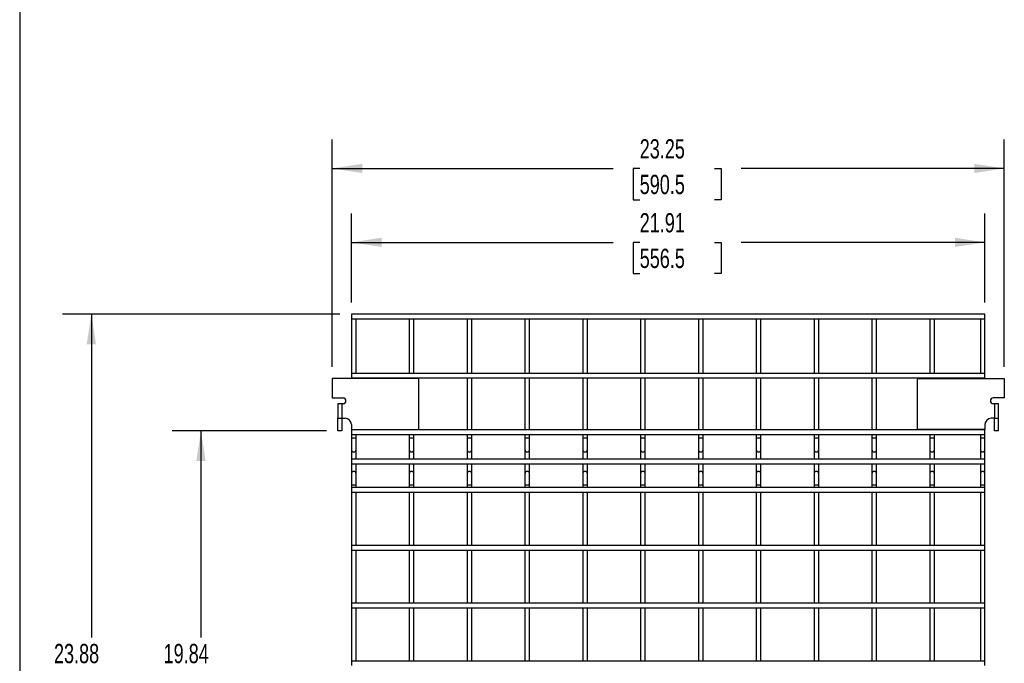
# Model space of a CAD drawing. Header units: inches. Extents: x 0.3 to 14.8, y 0.3 to 11.3.
# Tile 2 of 11: x 0.3 to 4.6, y 3 to 5.8. Entities that reach past the tile are written whole.
import ezdxf

# ---------------------------------------------------------------- set-up
doc = ezdxf.new("R2010")
doc.units = ezdxf.units.IN
doc.header["$MEASUREMENT"] = 0
doc.layers.add('DIMENSIONS', color=140, linetype='Continuous', lineweight=25)
doc.layers.add('TEXT', color=140, linetype='Continuous', lineweight=25)
doc.styles.add('SLDTEXTSTYLE0', font='TXT', dxfattribs={"width": 0.7})
doc.dimstyles.new('SLDDIMSTYLE4', dxfattribs={"dimtxt": 0.084961, "dimasz": 0.13, "dimexe": 0, "dimexo": 0.0625, "dimgap": 0.02124, "dimtad": 0, "dimtih": 1, "dimtoh": 1, "dimlfac": 8, "dimrnd": 1e-09, "dimzin": 12, "dimdsep": 46, "dimtxsty": 'SLDTEXTSTYLE0', "dimsah": 1, "dimcen": 0.09, "dimadec": 0, "dimazin": 3, "dimtfac": 1, "dimtofl": 0, "dimtmove": 0, "dimatfit": 3, "dimfxl": 0, "dimfrac": 2, "dimtolj": 1, "dimtzin": 12, "dimarcsym": 0})

# ---------------------------------------------------------------- blocks, each defined once
blk = doc.blocks.new('_D_4')
at = {"layer": 'DIMENSIONS'}
for p, q in [((1.7779, 4.5941), (1.7779, 4.9795)), ((4.5167, 4.5941), (4.5167, 4.9795)), ((1.7779, 4.8545), (2.909, 4.8545)), ((3.0241, 4.8545), (2.9956, 4.8545)), ((2.9956, 4.8545), (2.9956, 4.7195)), ((3.3472, 4.8545), (3.3758, 4.8545)), ((3.3758, 4.8545), (3.3758, 4.7195)), ((4.5167, 4.8545), (3.4624, 4.8545)), ((2.9956, 4.7195), (3.0241, 4.7195)), ((3.3758, 4.7195), (3.3472, 4.7195))]:
    blk.add_line(p, q, dxfattribs=at)
for points in [[(1.7779, 4.8545), (1.9079, 4.8345), (1.9079, 4.8745)], [(4.5167, 4.8545), (4.3867, 4.8745), (4.3867, 4.8345)]]:
    blk.add_solid(points, dxfattribs=at)
at = {"layer": 'DIMENSIONS', "char_height": 0.08333, "attachment_point": 1, "style": 'SLDTEXTSTYLE0'}
for s, insert in [('21.91', (3.0241, 4.9809)), ('556.5', (3.0241, 4.8269))]:
    blk.add_mtext(s, dxfattribs=dict(at, insert=insert))
blk = doc.blocks.new('_D_5')
at = {"layer": 'DIMENSIONS'}
for p, q in [((1.6943, 4.316), (1.6943, 5.2991)), ((4.6003, 4.316), (4.6003, 5.2991)), ((1.6943, 5.1741), (2.909, 5.1741)), ((3.0241, 5.1741), (2.9956, 5.1741)), ((2.9956, 5.1741), (2.9956, 5.039)), ((3.3472, 5.1741), (3.3758, 5.1741)), ((3.3758, 5.1741), (3.3758, 5.039)), ((4.6003, 5.1741), (3.4624, 5.1741)), ((2.9956, 5.039), (3.0241, 5.039)), ((3.3758, 5.039), (3.3472, 5.039))]:
    blk.add_line(p, q, dxfattribs=at)
for points in [[(1.6943, 5.1741), (1.8243, 5.1541), (1.8243, 5.1941)], [(4.6003, 5.1741), (4.4703, 5.1941), (4.4703, 5.1541)]]:
    blk.add_solid(points, dxfattribs=at)
at = {"layer": 'DIMENSIONS', "char_height": 0.08333, "attachment_point": 1, "style": 'SLDTEXTSTYLE0'}
for s, insert in [('23.25', (3.0241, 5.3005)), ('590.5', (3.0241, 5.1465))]:
    blk.add_mtext(s, dxfattribs=dict(at, insert=insert))
blk = doc.blocks.new('_D_7')
at = {"layer": 'DIMENSIONS'}
for p, q in [((1.6696, 4.0394), (1.0025, 4.0394)), ((1.1275, 4.0394), (1.1275, 3.1457)), ((0.9659, 2.9917), (0.9374, 2.9917)), ((0.9374, 2.9917), (0.9374, 2.8567)), ((1.2891, 2.9917), (1.3176, 2.9917)), ((1.3176, 2.9917), (1.3176, 2.8567)), ((0.9374, 2.8567), (0.9659, 2.8567)), ((1.3176, 2.8567), (1.2891, 2.8567)), ((1.1275, 1.5598), (1.1275, 2.8376)), ((1.7279, 1.5598), (1.0025, 1.5598))]:
    blk.add_line(p, q, dxfattribs=at)
for points in [[(1.1275, 4.0394), (1.1075, 3.9094), (1.1475, 3.9094)], [(1.1275, 1.5598), (1.1475, 1.6898), (1.1075, 1.6898)]]:
    blk.add_solid(points, dxfattribs=at)
at = {"layer": 'DIMENSIONS', "char_height": 0.08333, "attachment_point": 1, "style": 'SLDTEXTSTYLE0'}
for s, insert in [('19.84', (0.9659, 3.1181)), ('503.9', (0.9659, 2.9641))]:
    blk.add_mtext(s, dxfattribs=dict(at, insert=insert))
blk = doc.blocks.new('_D_8')
at = {"layer": 'DIMENSIONS'}
for p, q in [((1.7279, 4.5441), (0.5285, 4.5441)), ((0.6535, 4.5441), (0.6535, 3.1457)), ((0.492, 2.9917), (0.4634, 2.9917)), ((0.4634, 2.9917), (0.4634, 2.8567)), ((0.8151, 2.9917), (0.8436, 2.9917)), ((0.8436, 2.9917), (0.8436, 2.8567)), ((0.4634, 2.8567), (0.492, 2.8567)), ((0.8436, 2.8567), (0.8151, 2.8567)), ((0.6535, 1.5598), (0.6535, 2.8376)), ((1.7279, 1.5598), (0.5285, 1.5598))]:
    blk.add_line(p, q, dxfattribs=at)
for points in [[(0.6535, 4.5441), (0.6335, 4.4141), (0.6735, 4.4141)], [(0.6535, 1.5598), (0.6735, 1.6898), (0.6335, 1.6898)]]:
    blk.add_solid(points, dxfattribs=at)
at = {"layer": 'DIMENSIONS', "char_height": 0.08333, "attachment_point": 1, "style": 'SLDTEXTSTYLE0'}
for s, insert in [('23.88', (0.492, 3.1181)), ('606.4', (0.492, 2.9641))]:
    blk.add_mtext(s, dxfattribs=dict(at, insert=insert))

msp = doc.modelspace()

# ---------------------------------------------------------------- linework, layer by layer
for p, q in [((4.5167, 4.5441), (1.7779, 4.5441)), ((1.7779, 4.5441), (1.7779, 4.5241)), ((1.7779, 4.5241), (4.5167, 4.5241)), ((1.7779, 4.5241), (1.7779, 4.2879)), ((1.7979, 4.2879), (1.7979, 4.5241)), ((2.0279, 4.5241), (2.0279, 4.2879)), ((2.0479, 4.2879), (2.0479, 4.5241)), ((2.2779, 4.5241), (2.2779, 4.2879)), ((2.2979, 4.2879), (2.2979, 4.5241)), ((2.5279, 4.5241), (2.5279, 4.2879)), ((2.5479, 4.2879), (2.5479, 4.5241)), ((2.7779, 4.5241), (2.7779, 4.2879)), ((2.7979, 4.2879), (2.7979, 4.5241)), ((3.0279, 4.5241), (3.0279, 4.2879)), ((3.0479, 4.2879), (3.0479, 4.5241)), ((3.2779, 4.5241), (3.2779, 4.2879)), ((3.2979, 4.2879), (3.2979, 4.5241)), ((3.5279, 4.5241), (3.5279, 4.2879)), ((3.5479, 4.2879), (3.5479, 4.5241)), ((3.7779, 4.5241), (3.7779, 4.2879)), ((3.7979, 4.2879), (3.7979, 4.5241)), ((4.0279, 4.5241), (4.0279, 4.2879)), ((4.0479, 4.2879), (4.0479, 4.5241)), ((4.2779, 4.5241), (4.2779, 4.2879)), ((4.2979, 4.2879), (4.2979, 4.5241)), ((4.4967, 4.5241), (4.4967, 4.2879)), ((4.5167, 4.5241), (4.5167, 4.5441)), ((4.5167, 4.2879), (4.5167, 4.5241)), ((1.6943, 4.266), (1.6943, 4.1816)), ((2.0693, 4.266), (1.6943, 4.266)), ((4.5167, 4.2879), (1.7779, 4.2879)), ((1.7779, 4.2879), (1.7779, 4.2679)), ((1.7779, 4.2679), (1.7779, 4.266)), ((1.7779, 4.2679), (4.5167, 4.2679)), ((1.7979, 4.266), (1.7979, 4.2679)), ((2.0279, 4.2679), (2.0279, 4.266)), ((2.0479, 4.266), (2.0479, 4.2679)), ((2.0693, 4.0454), (2.0693, 4.266)), ((2.2779, 4.2679), (2.2779, 4.0441)), ((2.2979, 4.0441), (2.2979, 4.2679)), ((2.5279, 4.2679), (2.5279, 4.0441)), ((2.5479, 4.0441), (2.5479, 4.2679)), ((2.7779, 4.2679), (2.7779, 4.0441)), ((2.7979, 4.0441), (2.7979, 4.2679)), ((3.0279, 4.2679), (3.0279, 4.0441)), ((3.0479, 4.0441), (3.0479, 4.2679)), ((3.2779, 4.2679), (3.2779, 4.0441)), ((3.2979, 4.0441), (3.2979, 4.2679)), ((3.5279, 4.2679), (3.5279, 4.0441)), ((3.5479, 4.0441), (3.5479, 4.2679)), ((3.7779, 4.2679), (3.7779, 4.0441)), ((3.7979, 4.0441), (3.7979, 4.2679)), ((4.0279, 4.2679), (4.0279, 4.0441)), ((4.0479, 4.0441), (4.0479, 4.2679)), ((4.2253, 4.0454), (4.2253, 4.266)), ((4.2253, 4.266), (4.6003, 4.266)), ((4.2779, 4.2679), (4.2779, 4.266)), ((4.2979, 4.266), (4.2979, 4.2679)), ((4.4967, 4.2679), (4.4967, 4.266)), ((4.5167, 4.2679), (4.5167, 4.2879)), ((4.5167, 4.266), (4.5167, 4.2679)), ((4.6003, 4.266), (4.6003, 4.1816)), ((1.6943, 4.1816), (1.7417, 4.1816)), ((4.6003, 4.1816), (4.5528, 4.1816)), ((1.7196, 4.1566), (1.7196, 4.0941)), ((1.7363, 4.1566), (1.7196, 4.1566)), ((1.7363, 4.1566), (1.7363, 4.0941)), ((1.7417, 4.1566), (1.7363, 4.1566)), ((4.5583, 4.1566), (4.5528, 4.1566)), ((4.5583, 4.1566), (4.5583, 4.0941)), ((4.5751, 4.1566), (4.5583, 4.1566)), ((4.5751, 4.0941), (4.5751, 4.1566)), ((1.7196, 4.0941), (1.7363, 4.0941)), ((1.7196, 4.0394), (1.7196, 4.0941)), ((1.7363, 4.0941), (1.7507, 4.0941)), ((1.7363, 4.0941), (1.7363, 4.0394)), ((4.5583, 4.0941), (4.5439, 4.0941)), ((4.5583, 4.0941), (4.5751, 4.0941)), ((4.5583, 4.0394), (4.5583, 4.0941)), ((4.5751, 4.0394), (4.5751, 4.0941)), ((1.7779, 4.0669), (1.7779, 4.0454)), ((1.7779, 4.0454), (1.7779, 4.0441)), ((1.7779, 4.0454), (2.0693, 4.0454)), ((4.5167, 4.0441), (1.7779, 4.0441)), ((1.7779, 4.0441), (1.7779, 4.0241)), ((1.7979, 4.0441), (1.7979, 4.0454)), ((2.0279, 4.0454), (2.0279, 4.0441)), ((2.0479, 4.0441), (2.0479, 4.0454)), ((4.5167, 4.0454), (4.2253, 4.0454)), ((4.2779, 4.0454), (4.2779, 4.0441)), ((4.2979, 4.0441), (4.2979, 4.0454)), ((4.4967, 4.0454), (4.4967, 4.0441)), ((4.5167, 4.0669), (4.5167, 4.0454)), ((4.5167, 4.0441), (4.5167, 4.0454)), ((4.5167, 4.0241), (4.5167, 4.0441)), ((1.7363, 4.0394), (1.7196, 4.0394)), ((1.7779, 4.0241), (4.5167, 4.0241)), ((1.7779, 4.0241), (1.7779, 4.0075)), ((1.7779, 4.0075), (1.7779, 3.9582)), ((1.7879, 4.0075), (1.7779, 4.0075)), ((1.7979, 4.0075), (1.7879, 4.0075)), ((1.7979, 4.0075), (1.7979, 4.0241)), ((1.7979, 3.9582), (1.7979, 4.0075)), ((2.0279, 4.0241), (2.0279, 4.0075)), ((2.0279, 4.0075), (2.0279, 3.9582)), ((2.0379, 4.0075), (2.0279, 4.0075)), ((2.0479, 4.0075), (2.0379, 4.0075)), ((2.0479, 4.0075), (2.0479, 4.0241)), ((2.0479, 3.9582), (2.0479, 4.0075)), ((2.2779, 4.0241), (2.2779, 4.0075)), ((2.2779, 4.0075), (2.2779, 3.9582)), ((2.2879, 4.0075), (2.2779, 4.0075)), ((2.2979, 4.0075), (2.2879, 4.0075)), ((2.2979, 4.0075), (2.2979, 4.0241)), ((2.2979, 3.9582), (2.2979, 4.0075)), ((2.5279, 4.0241), (2.5279, 4.0075)), ((2.5279, 4.0075), (2.5279, 3.9582)), ((2.5379, 4.0075), (2.5279, 4.0075)), ((2.5479, 4.0075), (2.5379, 4.0075)), ((2.5479, 4.0075), (2.5479, 4.0241)), ((2.5479, 3.9582), (2.5479, 4.0075)), ((2.7779, 4.0241), (2.7779, 4.0075)), ((2.7779, 4.0075), (2.7779, 3.9582)), ((2.7879, 4.0075), (2.7779, 4.0075)), ((2.7979, 4.0075), (2.7879, 4.0075)), ((2.7979, 4.0075), (2.7979, 4.0241)), ((2.7979, 3.9582), (2.7979, 4.0075)), ((3.0279, 4.0241), (3.0279, 4.0075)), ((3.0279, 4.0075), (3.0279, 3.9582)), ((3.0379, 4.0075), (3.0279, 4.0075)), ((3.0479, 4.0075), (3.0379, 4.0075)), ((3.0479, 4.0075), (3.0479, 4.0241)), ((3.0479, 3.9582), (3.0479, 4.0075)), ((3.2779, 4.0241), (3.2779, 4.0075)), ((3.2779, 4.0075), (3.2779, 3.9582)), ((3.2879, 4.0075), (3.2779, 4.0075)), ((3.2979, 4.0075), (3.2879, 4.0075)), ((3.2979, 4.0075), (3.2979, 4.0241)), ((3.2979, 3.9582), (3.2979, 4.0075)), ((3.5279, 4.0241), (3.5279, 4.0075)), ((3.5279, 4.0075), (3.5279, 3.9582)), ((3.5379, 4.0075), (3.5279, 4.0075)), ((3.5479, 4.0075), (3.5379, 4.0075)), ((3.5479, 4.0075), (3.5479, 4.0241)), ((3.5479, 3.9582), (3.5479, 4.0075)), ((3.7779, 4.0241), (3.7779, 4.0075)), ((3.7779, 4.0075), (3.7779, 3.9582)), ((3.7879, 4.0075), (3.7779, 4.0075)), ((3.7979, 4.0075), (3.7879, 4.0075)), ((3.7979, 4.0075), (3.7979, 4.0241)), ((3.7979, 3.9582), (3.7979, 4.0075)), ((4.0279, 4.0241), (4.0279, 4.0075)), ((4.0279, 4.0075), (4.0279, 3.9582)), ((4.0379, 4.0075), (4.0279, 4.0075)), ((4.0479, 4.0075), (4.0379, 4.0075)), ((4.0479, 4.0075), (4.0479, 4.0241)), ((4.0479, 3.9582), (4.0479, 4.0075)), ((4.2779, 4.0241), (4.2779, 4.0075)), ((4.2779, 4.0075), (4.2779, 3.9582)), ((4.2879, 4.0075), (4.2779, 4.0075)), ((4.2979, 4.0075), (4.2879, 4.0075)), ((4.2979, 4.0075), (4.2979, 4.0241)), ((4.2979, 3.9582), (4.2979, 4.0075)), ((4.4967, 4.0241), (4.4967, 4.0075)), ((4.4967, 4.0075), (4.4967, 3.9582)), ((4.5067, 4.0075), (4.4967, 4.0075)), ((4.5167, 4.0075), (4.5067, 4.0075)), ((4.5167, 4.0075), (4.5167, 4.0241)), ((4.5167, 3.9582), (4.5167, 4.0075)), ((4.5751, 4.0394), (4.5583, 4.0394)), ((1.7779, 3.9582), (1.7779, 3.9164)), ((4.5167, 3.9164), (1.7779, 3.9164)), ((1.7779, 3.9164), (1.7779, 3.8964)), ((1.7979, 3.9164), (1.7979, 3.9582)), ((2.0279, 3.9582), (2.0279, 3.9164)), ((2.0479, 3.9164), (2.0479, 3.9582)), ((2.2779, 3.9582), (2.2779, 3.9164)), ((2.2979, 3.9164), (2.2979, 3.9582)), ((2.5279, 3.9582), (2.5279, 3.9164)), ((2.5479, 3.9164), (2.5479, 3.9582)), ((2.7779, 3.9582), (2.7779, 3.9164)), ((2.7979, 3.9164), (2.7979, 3.9582)), ((3.0279, 3.9582), (3.0279, 3.9164)), ((3.0479, 3.9164), (3.0479, 3.9582)), ((3.2779, 3.9582), (3.2779, 3.9164)), ((3.2979, 3.9164), (3.2979, 3.9582)), ((3.5279, 3.9582), (3.5279, 3.9164)), ((3.5479, 3.9164), (3.5479, 3.9582)), ((3.7779, 3.9582), (3.7779, 3.9164)), ((3.7979, 3.9164), (3.7979, 3.9582)), ((4.0279, 3.9582), (4.0279, 3.9164)), ((4.0479, 3.9164), (4.0479, 3.9582)), ((4.2779, 3.9582), (4.2779, 3.9164)), ((4.2979, 3.9164), (4.2979, 3.9582)), ((4.4967, 3.9582), (4.4967, 3.9164)), ((4.5167, 3.9164), (4.5167, 3.9582)), ((4.5167, 3.8964), (4.5167, 3.9164)), ((1.7779, 3.8964), (4.5167, 3.8964)), ((1.7779, 3.8964), (1.7779, 3.8537)), ((1.7979, 3.8537), (1.7979, 3.8964)), ((2.0279, 3.8964), (2.0279, 3.8537)), ((2.0479, 3.8537), (2.0479, 3.8964)), ((2.2779, 3.8964), (2.2779, 3.8537)), ((2.2979, 3.8537), (2.2979, 3.8964)), ((2.5279, 3.8964), (2.5279, 3.8537)), ((2.5479, 3.8537), (2.5479, 3.8964)), ((2.7779, 3.8964), (2.7779, 3.8537)), ((2.7979, 3.8537), (2.7979, 3.8964)), ((3.0279, 3.8964), (3.0279, 3.8537)), ((3.0479, 3.8537), (3.0479, 3.8964)), ((3.2779, 3.8964), (3.2779, 3.8537)), ((3.2979, 3.8537), (3.2979, 3.8964)), ((3.5279, 3.8964), (3.5279, 3.8537)), ((3.5479, 3.8537), (3.5479, 3.8964)), ((3.7779, 3.8964), (3.7779, 3.8537)), ((3.7979, 3.8537), (3.7979, 3.8964)), ((4.0279, 3.8964), (4.0279, 3.8537)), ((4.0479, 3.8537), (4.0479, 3.8964)), ((4.2779, 3.8964), (4.2779, 3.8537)), ((4.2979, 3.8537), (4.2979, 3.8964)), ((4.4967, 3.8964), (4.4967, 3.8537)), ((4.5167, 3.8537), (4.5167, 3.8964)), ((1.7779, 3.8537), (1.7779, 3.8044)), ((1.7979, 3.8044), (1.7979, 3.8537)), ((2.0279, 3.8537), (2.0279, 3.8044)), ((2.0479, 3.8044), (2.0479, 3.8537)), ((2.2779, 3.8537), (2.2779, 3.8044)), ((2.2979, 3.8044), (2.2979, 3.8537)), ((2.5279, 3.8537), (2.5279, 3.8044)), ((2.5479, 3.8044), (2.5479, 3.8537)), ((2.7779, 3.8537), (2.7779, 3.8044)), ((2.7979, 3.8044), (2.7979, 3.8537)), ((3.0279, 3.8537), (3.0279, 3.8044)), ((3.0479, 3.8044), (3.0479, 3.8537)), ((3.2779, 3.8537), (3.2779, 3.8044)), ((3.2979, 3.8044), (3.2979, 3.8537)), ((3.5279, 3.8537), (3.5279, 3.8044)), ((3.5479, 3.8044), (3.5479, 3.8537)), ((3.7779, 3.8537), (3.7779, 3.8044)), ((3.7979, 3.8044), (3.7979, 3.8537)), ((4.0279, 3.8537), (4.0279, 3.8044)), ((4.0479, 3.8044), (4.0479, 3.8537)), ((4.2779, 3.8537), (4.2779, 3.8044)), ((4.2979, 3.8044), (4.2979, 3.8537)), ((4.4967, 3.8537), (4.4967, 3.8044)), ((4.5167, 3.8044), (4.5167, 3.8537)), ((1.7779, 3.8044), (1.7779, 3.7941)), ((1.7979, 3.8044), (1.7779, 3.8044)), ((4.5167, 3.7941), (1.7779, 3.7941)), ((1.7779, 3.7941), (1.7779, 3.7741)), ((1.7979, 3.7941), (1.7979, 3.8044)), ((2.0279, 3.8044), (2.0279, 3.7941)), ((2.0479, 3.8044), (2.0279, 3.8044)), ((2.0479, 3.7941), (2.0479, 3.8044)), ((2.2779, 3.8044), (2.2779, 3.7941)), ((2.2979, 3.8044), (2.2779, 3.8044)), ((2.2979, 3.7941), (2.2979, 3.8044)), ((2.5279, 3.8044), (2.5279, 3.7941)), ((2.5479, 3.8044), (2.5279, 3.8044)), ((2.5479, 3.7941), (2.5479, 3.8044)), ((2.7779, 3.8044), (2.7779, 3.7941)), ((2.7979, 3.8044), (2.7779, 3.8044)), ((2.7979, 3.7941), (2.7979, 3.8044)), ((3.0279, 3.8044), (3.0279, 3.7941)), ((3.0479, 3.8044), (3.0279, 3.8044)), ((3.0479, 3.7941), (3.0479, 3.8044)), ((3.2779, 3.8044), (3.2779, 3.7941)), ((3.2979, 3.8044), (3.2779, 3.8044)), ((3.2979, 3.7941), (3.2979, 3.8044)), ((3.5279, 3.8044), (3.5279, 3.7941)), ((3.5479, 3.8044), (3.5279, 3.8044)), ((3.5479, 3.7941), (3.5479, 3.8044)), ((3.7779, 3.8044), (3.7779, 3.7941)), ((3.7979, 3.8044), (3.7779, 3.8044)), ((3.7979, 3.7941), (3.7979, 3.8044)), ((4.0279, 3.8044), (4.0279, 3.7941)), ((4.0479, 3.8044), (4.0279, 3.8044)), ((4.0479, 3.7941), (4.0479, 3.8044)), ((4.2779, 3.8044), (4.2779, 3.7941)), ((4.2979, 3.8044), (4.2779, 3.8044)), ((4.2979, 3.7941), (4.2979, 3.8044)), ((4.4967, 3.8044), (4.4967, 3.7941)), ((4.5167, 3.8044), (4.4967, 3.8044)), ((4.5167, 3.7941), (4.5167, 3.8044)), ((4.5167, 3.7741), (4.5167, 3.7941)), ((1.7779, 3.7741), (4.5167, 3.7741)), ((1.7779, 3.7741), (1.7779, 3.5441)), ((1.7979, 3.5441), (1.7979, 3.7741)), ((2.0279, 3.7741), (2.0279, 3.5441)), ((2.0479, 3.5441), (2.0479, 3.7741)), ((2.2779, 3.7741), (2.2779, 3.5441)), ((2.2979, 3.5441), (2.2979, 3.7741)), ((2.5279, 3.7741), (2.5279, 3.5441)), ((2.5479, 3.5441), (2.5479, 3.7741)), ((2.7779, 3.7741), (2.7779, 3.5441)), ((2.7979, 3.5441), (2.7979, 3.7741)), ((3.0279, 3.7741), (3.0279, 3.5441)), ((3.0479, 3.5441), (3.0479, 3.7741)), ((3.2779, 3.7741), (3.2779, 3.5441)), ((3.2979, 3.5441), (3.2979, 3.7741)), ((3.5279, 3.7741), (3.5279, 3.5441)), ((3.5479, 3.5441), (3.5479, 3.7741)), ((3.7779, 3.7741), (3.7779, 3.5441)), ((3.7979, 3.5441), (3.7979, 3.7741)), ((4.0279, 3.7741), (4.0279, 3.5441)), ((4.0479, 3.5441), (4.0479, 3.7741)), ((4.2779, 3.7741), (4.2779, 3.5441)), ((4.2979, 3.5441), (4.2979, 3.7741)), ((4.4967, 3.7741), (4.4967, 3.5441)), ((4.5167, 3.5441), (4.5167, 3.7741)), ((4.5167, 3.5441), (1.7779, 3.5441)), ((1.7779, 3.5441), (1.7779, 3.5241)), ((4.5167, 3.5241), (4.5167, 3.5441)), ((1.7779, 3.5241), (4.5167, 3.5241)), ((1.7779, 3.5241), (1.7779, 3.2941)), ((1.7979, 3.2941), (1.7979, 3.5241)), ((2.0279, 3.5241), (2.0279, 3.2941)), ((2.0479, 3.2941), (2.0479, 3.5241)), ((2.2779, 3.5241), (2.2779, 3.2941)), ((2.2979, 3.2941), (2.2979, 3.5241)), ((2.5279, 3.5241), (2.5279, 3.2941)), ((2.5479, 3.2941), (2.5479, 3.5241)), ((2.7779, 3.5241), (2.7779, 3.2941)), ((2.7979, 3.2941), (2.7979, 3.5241)), ((3.0279, 3.5241), (3.0279, 3.2941)), ((3.0479, 3.2941), (3.0479, 3.5241)), ((3.2779, 3.5241), (3.2779, 3.2941)), ((3.2979, 3.2941), (3.2979, 3.5241)), ((3.5279, 3.5241), (3.5279, 3.2941)), ((3.5479, 3.2941), (3.5479, 3.5241)), ((3.7779, 3.5241), (3.7779, 3.2941)), ((3.7979, 3.2941), (3.7979, 3.5241)), ((4.0279, 3.5241), (4.0279, 3.2941)), ((4.0479, 3.2941), (4.0479, 3.5241)), ((4.2779, 3.5241), (4.2779, 3.2941)), ((4.2979, 3.2941), (4.2979, 3.5241)), ((4.4967, 3.5241), (4.4967, 3.2941)), ((4.5167, 3.2941), (4.5167, 3.5241)), ((4.5167, 3.2941), (1.7779, 3.2941)), ((1.7779, 3.2941), (1.7779, 3.2741)), ((4.5167, 3.2741), (4.5167, 3.2941)), ((1.7779, 3.2741), (4.5167, 3.2741)), ((1.7779, 3.2741), (1.7779, 3.0441)), ((1.7979, 3.0441), (1.7979, 3.2741)), ((2.0279, 3.2741), (2.0279, 3.0441)), ((2.0479, 3.0441), (2.0479, 3.2741)), ((2.2779, 3.2741), (2.2779, 3.0441)), ((2.2979, 3.0441), (2.2979, 3.2741)), ((2.5279, 3.2741), (2.5279, 3.0441)), ((2.5479, 3.0441), (2.5479, 3.2741)), ((2.7779, 3.2741), (2.7779, 3.0441)), ((2.7979, 3.0441), (2.7979, 3.2741)), ((3.0279, 3.2741), (3.0279, 3.0441)), ((3.0479, 3.0441), (3.0479, 3.2741)), ((3.2779, 3.2741), (3.2779, 3.0441)), ((3.2979, 3.0441), (3.2979, 3.2741)), ((3.5279, 3.2741), (3.5279, 3.0441)), ((3.5479, 3.0441), (3.5479, 3.2741)), ((3.7779, 3.2741), (3.7779, 3.0441)), ((3.7979, 3.0441), (3.7979, 3.2741)), ((4.0279, 3.2741), (4.0279, 3.0441)), ((4.0479, 3.0441), (4.0479, 3.2741)), ((4.2779, 3.2741), (4.2779, 3.0441)), ((4.2979, 3.0441), (4.2979, 3.2741)), ((4.4967, 3.2741), (4.4967, 3.0441)), ((4.5167, 3.0441), (4.5167, 3.2741)), ((4.5167, 3.0441), (1.7779, 3.0441)), ((1.7779, 3.0441), (1.7779, 3.0241)), ((4.5167, 3.0241), (4.5167, 3.0441))]:
    msp.add_line(p, q)
for centre, radius, start, end in [((1.7417, 4.1691), 0.0125, 270, 90), ((4.5528, 4.1691), 0.0125, 90, 270), ((1.7507, 4.0669), 0.0272, 0, 90), ((4.5439, 4.0669), 0.0272, 90, 180), ((1.7879, 3.9582), 0.01, 180, 0), ((2.0379, 3.9582), 0.01, 180, 0), ((2.2879, 3.9582), 0.01, 180, 0), ((2.5379, 3.9582), 0.01, 180, 0), ((2.7879, 3.9582), 0.01, 180, 0), ((3.0379, 3.9582), 0.01, 180, 0), ((3.2879, 3.9582), 0.01, 180, 0), ((3.5379, 3.9582), 0.01, 180, 0), ((3.7879, 3.9582), 0.01, 180, 0), ((4.0379, 3.9582), 0.01, 180, 0), ((4.2879, 3.9582), 0.01, 180, 0), ((4.5067, 3.9582), 0.01, 180, 0), ((1.7879, 3.8537), 0.01, 90, 180), ((1.7879, 3.8537), 0.01, 0, 90), ((2.0379, 3.8537), 0.01, 90, 180), ((2.0379, 3.8537), 0.01, 0, 90), ((2.2879, 3.8537), 0.01, 90, 180), ((2.2879, 3.8537), 0.01, 0, 90), ((2.5379, 3.8537), 0.01, 90, 180), ((2.5379, 3.8537), 0.01, 0, 90), ((2.7879, 3.8537), 0.01, 90, 180), ((2.7879, 3.8537), 0.01, 0, 90), ((3.0379, 3.8537), 0.01, 90, 180), ((3.0379, 3.8537), 0.01, 0, 90), ((3.2879, 3.8537), 0.01, 90, 180), ((3.2879, 3.8537), 0.01, 0, 90), ((3.5379, 3.8537), 0.01, 90, 180), ((3.5379, 3.8537), 0.01, 0, 90), ((3.7879, 3.8537), 0.01, 90, 180), ((3.7879, 3.8537), 0.01, 0, 90), ((4.0379, 3.8537), 0.01, 90, 180), ((4.0379, 3.8537), 0.01, 0, 90), ((4.2879, 3.8537), 0.01, 90, 180), ((4.2879, 3.8537), 0.01, 0, 90), ((4.5067, 3.8537), 0.01, 90, 180), ((4.5067, 3.8537), 0.01, 0, 90)]:
    msp.add_arc(centre, radius, start, end)
at = {"layer": 'TEXT'}
msp.add_line((0.3437, 11.3438), (0.3437, 0.3437), dxfattribs=at)

# ---------------------------------------------------------------- dimensions: what is measured, and where the dimension line sits
at = {"layer": 'DIMENSIONS'}
for base, p1, p2, picture, middle in [((4.6003, 5.1741), (1.6943, 4.266), (4.6003, 4.266), '_D_5', (3.1857, 5.1741)), ((1.7779, 4.8545), (4.5167, 4.5441), (1.7779, 4.5441), '_D_4', (3.1857, 4.8545))]:
    dim = msp.add_linear_dim(base=base, p1=p1, p2=p2, dimstyle='SLDDIMSTYLE4', dxfattribs=at)
    dim.commit()
    dim.dimension.update_dxf_attribs({"geometry": picture, "text_midpoint": middle, "dimtype": 160})
for base, p1, p2, picture, middle in [((0.65353, 4.54415), (1.77793, 1.55977), (1.77793, 4.54415), '_D_8', (0.65353, 2.99169)), ((1.1275, 4.0394), (1.7779, 1.5598), (1.7196, 4.0394), '_D_7', (1.1275, 2.9917))]:
    dim = msp.add_linear_dim(base=base, p1=p1, p2=p2, angle=90, dimstyle='SLDDIMSTYLE4', dxfattribs=at)
    dim.commit()
    dim.dimension.update_dxf_attribs({"geometry": picture, "text_midpoint": middle, "dimtype": 160})

doc.saveas('drawing.dxf')
